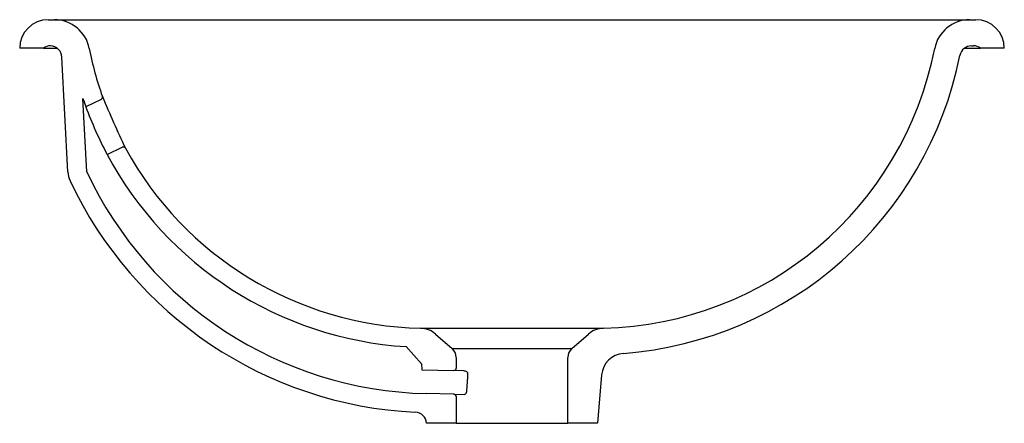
# Model space of a CAD drawing. Header units: millimetres. Extents: x 3740.194 to 3740.609, y 2049.623 to 2049.793.
import ezdxf

# ---------------------------------------------------------------- set-up
doc = ezdxf.new("R2010")
doc.units = ezdxf.units.MM
doc.layers.add('SANINDUSA', color=3, linetype='Continuous')

msp = doc.modelspace()

# ---------------------------------------------------------------- linework, layer by layer
at = {"layer": 'SANINDUSA'}
for p, q in [((3740.205585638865, 2049.793084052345), (3740.208209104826, 2049.793084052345)), ((3740.208209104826, 2049.793084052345), (3740.593962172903, 2049.793084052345)), ((3740.593962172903, 2049.793084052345), (3740.596585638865, 2049.793084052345)), ((3740.203585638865, 2049.781084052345), (3740.193585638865, 2049.781084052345)), ((3740.203585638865, 2049.781084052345), (3740.209348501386, 2049.781084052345)), ((3740.591783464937, 2049.781084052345), (3740.598585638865, 2049.781084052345)), ((3740.594783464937, 2049.782084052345), (3740.595585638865, 2049.782084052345)), ((3740.608585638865, 2049.781084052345), (3740.598585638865, 2049.781084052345)), ((3740.21386719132, 2049.729008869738), (3740.211333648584, 2049.777351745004)), ((3740.221876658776, 2049.729037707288), (3740.220261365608, 2049.759859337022)), ((3740.227909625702, 2049.759486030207), (3740.221463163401, 2049.756424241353)), ((3740.230435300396, 2049.736330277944), (3740.236814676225, 2049.739360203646)), ((3740.362536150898, 2049.663127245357), (3740.439635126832, 2049.663127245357)), ((3740.368854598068, 2049.660676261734), (3740.375866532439, 2049.654578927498)), ((3740.42630474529, 2049.654578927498), (3740.433316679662, 2049.660676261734)), ((3740.356412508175, 2049.655388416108), (3740.362896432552, 2049.648106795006)), ((3740.375866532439, 2049.654578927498), (3740.42630474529, 2049.654578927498)), ((3740.362896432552, 2049.648106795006), (3740.363112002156, 2049.645642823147)), ((3740.377585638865, 2049.650805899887), (3740.377585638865, 2049.646327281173)), ((3740.424585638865, 2049.623084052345), (3740.424585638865, 2049.650805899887)), ((3740.363112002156, 2049.645642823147), (3740.376562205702, 2049.645327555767)), ((3740.380763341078, 2049.645229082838), (3740.376562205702, 2049.645327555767)), ((3740.438866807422, 2049.643442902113), (3740.437085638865, 2049.623084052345)), ((3740.376609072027, 2049.635323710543), (3740.364877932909, 2049.635598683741)), ((3740.376609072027, 2049.635323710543), (3740.380863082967, 2049.635223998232)), ((3740.377585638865, 2049.634323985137), (3740.377585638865, 2049.623084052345)), ((3740.365085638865, 2049.623084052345), (3740.365075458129, 2049.623200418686)), ((3740.377585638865, 2049.623084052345), (3740.365085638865, 2049.623084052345)), ((3740.377585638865, 2049.623084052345), (3740.424585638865, 2049.623084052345)), ((3740.437085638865, 2049.623084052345), (3740.424585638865, 2049.623084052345))]:
    msp.add_line(p, q, dxfattribs=at)
at = {"layer": 'SANINDUSA', "flags": 128}
msp.add_lwpolyline([(3740.380763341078, 2049.645229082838), (3740.381357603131, 2049.645133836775), (3740.381936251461, 2049.644866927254), (3740.382227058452, 2049.644606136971), (3740.382334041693, 2049.64443704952), (3740.38236862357, 2049.644347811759), (3740.382394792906, 2049.644182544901), (3740.382391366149, 2049.644114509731)], dxfattribs=at)
at = {"layer": 'SANINDUSA'}
for centre, radius, start, end in [((3740.205585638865, 2049.781084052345), 0.01200000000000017, 90, 180), ((3740.208209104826, 2049.778084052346), 0.01500000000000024, 11.06198740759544, 90), ((3740.593962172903, 2049.778084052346), 0.01500000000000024, 90, 168.9380125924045), ((3740.596585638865, 2049.781084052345), 0.01199999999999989, 0, 90), ((3740.206585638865, 2049.777084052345), 0.005000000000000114, 90, 126.8698976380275), ((3740.20634050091, 2049.777090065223), 0.005000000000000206, 3.000000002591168, 87.18979936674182), ((3740.366085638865, 2049.808949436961), 0.1458653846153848, 191.0619874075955, 199.3078500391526), ((3740.436085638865, 2049.808949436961), 0.1458653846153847, 271.3943730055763, 348.9380125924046), ((3740.594783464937, 2049.777084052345), 0.005000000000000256, 90, 168.6463958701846), ((3740.595585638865, 2049.777084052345), 0.005, 53.13010236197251, 90), ((3740.436085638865, 2049.808949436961), 0.1568653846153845, 274.3798076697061, 348.6463958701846), ((3740.366085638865, 2049.808949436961), 0.153865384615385, 198.605226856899, 199.9604309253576), ((3740.227480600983, 2049.760389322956), 0.001000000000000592, 295.4056822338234, 19.30785003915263), ((3740.876210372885, 2050.036028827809), 0.703861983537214, 203.0254773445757, 204.9665035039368), ((3740.366085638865, 2049.808949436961), 0.1538653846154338, 199.9604309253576, 208.1619596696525), ((3740.237243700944, 2049.738456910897), 0.001000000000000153, 28.68413081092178, 115.4056822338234), ((3740.366085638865, 2049.808949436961), 0.1538653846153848, 208.1619596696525, 266.3955811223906), ((3740.366085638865, 2049.808949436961), 0.1458653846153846, 208.6841308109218, 268.6056269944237), ((3740.223853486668, 2049.7295322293), 0.009999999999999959, 183.0000000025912, 205.1593552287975), ((3740.368674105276, 2049.797554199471), 0.1620000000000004, 205.0204244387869, 268.6572557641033), ((3740.368674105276, 2049.797554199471), 0.1700000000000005, 205.1593552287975, 267.1898674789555), ((3740.362292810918, 2049.653130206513), 0.01000000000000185, 48.99091309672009, 88.60562699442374), ((3740.439878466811, 2049.653130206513), 0.01000000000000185, 91.39437300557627, 131.0090869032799), ((3740.372585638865, 2049.650805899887), 0.005000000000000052, 0, 48.99091309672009), ((3740.429585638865, 2049.650805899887), 0.005000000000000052, 131.0090869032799, 180), ((3740.448828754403, 2049.642571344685), 0.01000000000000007, 94.37980766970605, 175.0000000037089), ((3740.376585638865, 2049.646327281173), 0.000999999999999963, 268.6572557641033, 0), ((3740.376585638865, 2049.634323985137), 0.00100000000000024, 0, 88.65725576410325), ((3740.38088651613, 2049.636223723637), 0.001, 268.6572557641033, 356.4782408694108), ((3740.360094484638, 2049.622764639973), 0.00500000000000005, 4.999999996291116, 87.18986747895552)]:
    msp.add_arc(centre, radius, start, end, dxfattribs=at)
msp.add_ellipse((3740.40112986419, 2049.423717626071), major_axis=(-0.001092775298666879, 0.3253036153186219), ratio=0.07523930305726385, start_param=0.8261698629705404, end_param=0.8589178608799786, dxfattribs=at)

doc.saveas('drawing.dxf')
